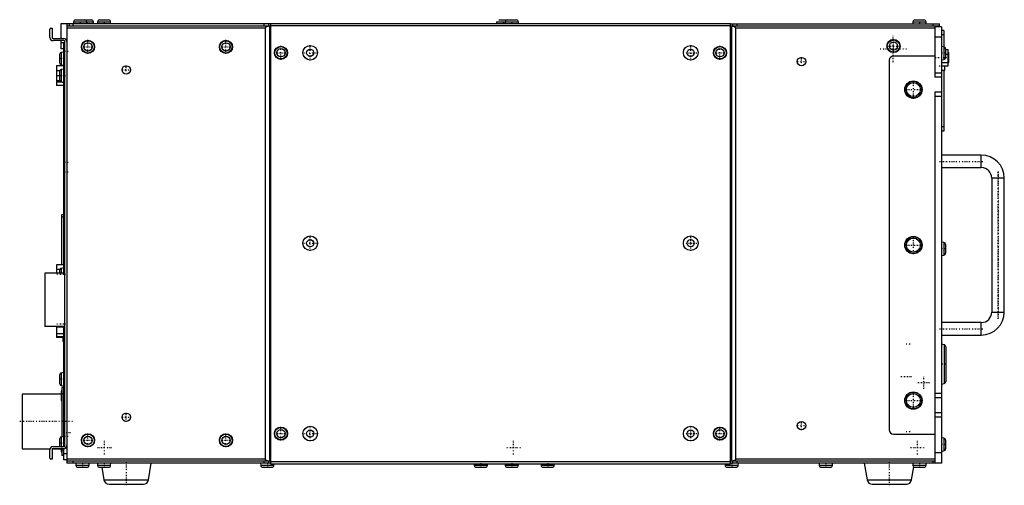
# Model space of a CAD drawing. Extents: x -231 to 240, y -10 to 212.
import ezdxf

# ---------------------------------------------------------------- set-up
doc = ezdxf.new("R2010")
doc.units = 0
doc.linetypes.add('CENTER', pattern=[1.5, 0.45, -0.5, 0.05, -0.5])
doc.layers.add('AM_0', color=7, linetype='CONTINUOUS')
doc.layers.add('AM_7', color=7, linetype='CENTER')

msp = doc.modelspace()

# ---------------------------------------------------------------- linework, layer by layer
at = {"layer": 'AM_0', "color": 7, "linetype": 'CONTINUOUS'}
for p, q in [((-216.8, 203.5), (-216.8, 207.5)), ((-216.3, 208), (-215.8, 208)), ((-215.8, 208), (-215.8, 203.5)), ((-111.3, 210), (-211.6, 210)), ((-211.6, 210), (-211.6, 203)), ((-208.7, 210), (-208.7, 0)), ((-208.7, 209), (-111.3, 209)), ((-113.71, 208), (-208.7, 208)), ((-207.65, 210), (-207.65, 209)), ((-205.7, 209), (-205.7, 210)), ((-205.45, 210.95), (-205.5, 210)), ((-205.45, 210.95), (-195.95, 210.95)), ((-204.45, 211.9), (-196.95, 211.9)), ((-199.1, 210), (-199.15, 210.95)), ((-195.9, 210), (-195.95, 210.95)), ((-194.05, 210.95), (-194.1, 210)), ((-194.05, 210.95), (-187.75, 210.95)), ((-193.05, 211.9), (-188.75, 211.9)), ((-187.7, 210), (-187.75, 210.95)), ((-114.3, 209), (-114.3, 210)), ((-113.71, 2), (-113.71, 208)), ((-112.3, 210), (-112.3, 209)), ((-111.8, 209), (-111.8, 1)), ((-111.3, 210.2), (108.7, 210.2)), ((-111.3, 210.2), (-111.3, -0.2)), ((-111.3, 209.2), (108.7, 209.2)), ((-3.15, 210.95), (-3.19, 210.2)), ((-3.15, 210.95), (7.25, 210.95)), ((-2.15, 211.9), (6.25, 211.9)), ((0.95, 210.95), (0.91, 210.2)), ((7.29, 210.2), (7.25, 210.95)), ((108.7, -0.2), (108.7, 210.2)), ((108.7, 210), (208.7, 210)), ((108.7, 209), (208.7, 209)), ((109.2, 209), (109.2, 1)), ((109.7, 210), (109.7, 209)), ((206.5, 208), (111.11, 208)), ((111.11, 208), (111.11, 2)), ((111.7, 210), (111.7, 209)), ((195.95, 210.95), (195.9, 210)), ((195.95, 210.95), (202.25, 210.95)), ((196.95, 211.9), (201.25, 211.9)), ((202.3, 210), (202.25, 210.95)), ((205.7, 209), (205.7, 210)), ((206.5, 208.6), (206.5, 184.5)), ((209.7, 208.6), (206.5, 208.6)), ((208.7, 208.6), (208.7, 210)), ((209.7, 208.6), (209.7, 184.5)), ((-215.3, 203), (-210.2, 203)), ((209.7, 203.6), (206.5, 203.6)), ((210.7, 206.8), (209.7, 206.8)), ((210.7, 204.8), (209.7, 204.8)), ((210.7, 206.8), (210.7, 199.02)), ((-210.2, 202), (-215.3, 202)), ((-211.6, 202), (-211.6, 198)), ((-209.7, 201), (-211.6, 201)), ((-210.3, 198), (-211.6, 198)), ((-210.3, 201), (-210.3, 90.8)), ((-209.7, 8.5), (-209.7, 201.5)), ((210.77, 199.01), (209.7, 199.2)), ((210.77, 199.01), (210.77, 192.99)), ((211.6, 198.03), (211.6, 193.97)), ((-212.2, 195.38), (-212.2, 191.42)), ((-210.3, 196.55), (-211.37, 196.36)), ((-211.37, 196.36), (-211.37, 190.44)), ((206.5, 194.6), (186.7, 194.6)), ((211.6, 197.8), (212.9, 197.8)), ((211.6, 195.45), (212.9, 195.45)), ((212.9, 189.9), (212.9, 197.8)), ((212.9, 196.3), (213.2, 196.3)), ((212.9, 193.9), (213.2, 193.9)), ((213.2, 191.5), (213.2, 196.3)), ((-210.3, 189.9), (-213.7, 189.9)), ((-213.7, 189.9), (-213.7, 180.5)), ((-211.37, 190.44), (-210.3, 190.25)), ((184.7, 192.6), (184.7, 16)), ((209.7, 192.8), (210.77, 192.99)), ((209.7, 191.55), (212.9, 191.55)), ((209.7, 189.9), (212.9, 189.9)), ((211.2, 187.9), (211.2, 189.9)), ((212.9, 191.5), (213.2, 191.5)), ((-212.11, 187.6), (-213.7, 187.6)), ((-212.2, 185.2), (-213.7, 185.2)), ((-212.2, 187.18), (-212.2, 183.22)), ((-210.3, 188.35), (-211.37, 188.16)), ((-211.37, 188.16), (-211.37, 182.24)), ((209.7, 186.5), (206.5, 186.5)), ((209.7, 184.5), (206.5, 184.5)), ((209.7, 187.9), (211.2, 187.9)), ((209.7, 184.5), (209.7, 147.3)), ((210.7, 187.9), (210.7, 158.8)), ((-212.11, 182.8), (-213.7, 182.8)), ((-210.79, 182.14), (-213.7, 182.14)), ((-210.3, 180.5), (-213.7, 180.5)), ((-211.37, 182.24), (-210.3, 182.05)), ((206.5, 177.3), (206.5, 0)), ((209.7, 177.3), (206.5, 177.3)), ((209.7, 175.3), (206.5, 175.3)), ((209.7, 177.3), (209.7, 0)), ((210.7, 160.8), (209.7, 160.8)), ((210.7, 158.8), (209.7, 158.8)), ((228.7, 147.3), (209.7, 147.3)), ((228.7, 141.3), (228.7, 147.3)), ((209.7, 141.3), (228.7, 141.3)), ((209.7, 141.3), (209.7, 67.3)), ((233.7, 136.3), (233.7, 72.3)), ((239.7, 136.3), (233.7, 136.3)), ((239.7, 72.3), (239.7, 136.3)), ((-211.3, 118.7), (-211.3, 94.9)), ((-210.3, 118.7), (-211.3, 118.7)), ((-210.3, 117.7), (-211.3, 117.7)), ((210.77, 105.51), (209.7, 105.7)), ((210.77, 105.51), (210.77, 99.49)), ((211.6, 104.53), (211.6, 100.47)), ((209.7, 99.3), (210.77, 99.49)), ((-213.7, 94.9), (-213.7, 90.8)), ((-210.3, 94.9), (-213.7, 94.9)), ((-219.3, 90.8), (-219.3, 65.4)), ((-209.7, 90.8), (-219.3, 90.8)), ((-212.11, 92.6), (-213.7, 92.6)), ((-212.2, 92.18), (-212.2, 90.8)), ((-210.3, 93.35), (-211.37, 93.16)), ((-211.37, 93.16), (-211.37, 90.8)), ((233.7, 72.3), (239.7, 72.3)), ((228.7, 67.3), (209.7, 67.3)), ((228.7, 61.3), (228.7, 67.3)), ((-209.7, 65.4), (-219.3, 65.4)), ((-213.7, 65.4), (-213.7, 60.1)), ((-210.3, 65.01), (-213.7, 65.01)), ((-210.3, 61.81), (-213.7, 61.81)), ((-210.3, 65.4), (-210.3, 8)), ((209.7, 61.3), (228.7, 61.3)), ((209.7, 61.3), (209.7, 5)), ((-210.3, 60.5), (-213.7, 60.5)), ((-210.3, 60.1), (-213.7, 60.1)), ((-210.7, 60.1), (-210.7, 58.2)), ((-210.3, 58.2), (-210.7, 58.2)), ((210.87, 56.69), (209.7, 56.9)), ((210.87, 56.69), (210.87, 38.11)), ((211.7, 55.71), (211.7, 39.09)), ((-210.3, 43.35), (-211.37, 43.16)), ((-211.37, 43.16), (-211.37, 37.24)), ((-212.2, 42.18), (-212.2, 38.22)), ((209.7, 37.9), (210.87, 38.11)), ((-211.44, 33.1), (-230.11, 33.1)), ((-230.11, 33.1), (-230.11, 6.9)), ((-211.44, 34.28), (-211.44, 30.32)), ((-211.37, 37.24), (-210.3, 37.05)), ((-210.3, 36.2), (-211.06, 36.2)), ((-211.06, 36.2), (-211.06, 12.62)), ((-210.3, 33.2), (-211.06, 33.2)), ((209.7, 33.3), (206.5, 33.3)), ((209.7, 31.3), (206.5, 31.3)), ((209.7, 24.1), (206.5, 24.1)), ((209.7, 22.1), (206.5, 22.1)), ((-212.2, 11.58), (-212.2, 8)), ((-210.3, 12.75), (-211.37, 12.56)), ((-211.37, 12.56), (-211.37, 8)), ((186.7, 14), (206.5, 14)), ((210.77, 12.01), (209.7, 12.2)), ((210.77, 12.01), (210.77, 5.99)), ((211.6, 11.03), (211.6, 6.97)), ((-230.11, 6.9), (-216.75, 6.9)), ((-216.8, 2.5), (-216.8, 6.5)), ((-215.8, 6.5), (-215.8, 2)), ((-215.6, 6.9), (-211.89, 6.9)), ((-215.3, 8), (-210.2, 8)), ((-210.2, 7), (-215.3, 7)), ((-211.44, 6.65), (-211.44, 5.72)), ((-211.37, 7), (-211.37, 6.64)), ((-211.37, 6.64), (-210.3, 6.45)), ((-211.06, 6.58), (-211.06, 3.7)), ((-210.3, 7), (-210.3, 1.6)), ((209.7, 5), (206.5, 5)), ((209.7, 5.8), (210.77, 5.99)), ((-215.8, 2), (-216.3, 2)), ((-210.3, 3.7), (-211.06, 3.7)), ((-208.7, 4.6), (-210.3, 4.6)), ((-208.7, 1.6), (-210.3, 1.6)), ((-113.71, 2), (-208.7, 2)), ((-111.3, 1), (-208.7, 1)), ((-111.3, 0), (-208.7, 0)), ((-205.7, 0), (-205.7, 1)), ((-204.4, 0), (-204.35, -0.95)), ((-198.05, -0.95), (-198, 0)), ((-194.1, 0), (-194.05, -0.95)), ((-187.75, -0.95), (-187.7, 0)), ((-169.65, -7.92), (-168.3, 0)), ((-116, 0), (-115.95, -0.95)), ((-114.3, 0), (-114.3, 1)), ((-112.3, 1), (-112.3, 0)), ((-111.3, 0.8), (108.7, 0.8)), ((206.5, 1), (108.7, 1)), ((206.5, 0), (108.7, 0)), ((109.7, 1), (109.7, 0)), ((206.5, 2), (111.11, 2)), ((111.7, 1), (111.7, 0)), ((112.45, -0.95), (112.5, 0)), ((151.1, 0), (151.15, -0.95)), ((157.45, -0.95), (157.5, 0)), ((172.7, 0), (174.05, -7.92)), ((195.9, 0), (195.95, -0.95)), ((202.25, -0.95), (202.3, 0)), ((205.7, 0), (205.7, 1)), ((209.7, 0), (206.5, 0)), ((209.7, 2), (209.7, 0)), ((-204.35, -0.95), (-198.05, -0.95)), ((-203.35, -1.9), (-199.05, -1.9)), ((-194.05, -0.95), (-187.75, -0.95)), ((-193.05, -1.9), (-188.75, -1.9)), ((-191.98, -1.9), (-190.95, -7.92)), ((-115.95, -0.95), (-109.65, -0.95)), ((-114.95, -1.9), (-110.65, -1.9)), ((-111.3, -0.2), (108.7, -0.2)), ((-109.65, -0.95), (-109.61, -0.2)), ((-13.89, -0.2), (-13.85, -0.95)), ((-13.85, -0.95), (-7.55, -0.95)), ((-12.85, -1.9), (-8.55, -1.9)), ((-7.55, -0.95), (-7.51, -0.2)), ((0.91, -0.2), (0.95, -0.95)), ((0.95, -0.95), (7.25, -0.95)), ((1.95, -1.9), (6.25, -1.9)), ((7.25, -0.95), (7.29, -0.2)), ((18.11, -0.2), (18.15, -0.95)), ((18.15, -0.95), (24.45, -0.95)), ((19.15, -1.9), (23.45, -1.9)), ((24.45, -0.95), (24.49, -0.2)), ((106.11, -0.2), (106.15, -0.95)), ((106.15, -0.95), (112.45, -0.95)), ((107.15, -1.9), (111.45, -1.9)), ((151.15, -0.95), (157.45, -0.95)), ((152.15, -1.9), (156.45, -1.9)), ((195.35, -7.92), (196.4, -1.74)), ((195.95, -0.95), (202.25, -0.95)), ((196.95, -1.9), (201.25, -1.9)), ((-190.95, -7.92), (-169.65, -7.92)), ((174.05, -7.92), (195.35, -7.92)), ((-188.49, -10), (-172.11, -10)), ((176.51, -10), (192.89, -10))]:
    msp.add_line(p, q, dxfattribs=at)
for points in [[(-113.71, 208, 0), (-113.71, 208.01, 0), (-113.71, 208.02, 0), (-113.71, 208.04, 0), (-113.71, 208.04, 0), (-113.71, 208.05, 0), (-113.71, 208.07, 0), (-113.7, 208.08, 0), (-113.7, 208.09, 0), (-113.7, 208.11, 0), (-113.7, 208.12, 0), (-113.7, 208.13, 0), (-113.69, 208.14, 0), (-113.69, 208.15, 0), (-113.69, 208.17, 0), (-113.68, 208.18, 0), (-113.68, 208.2, 0), (-113.67, 208.21, 0), (-113.67, 208.22, 0), (-113.67, 208.22, 0), (-113.66, 208.24, 0), (-113.65, 208.25, 0), (-113.65, 208.26, 0), (-113.65, 208.27, 0), (-113.64, 208.28, 0), (-113.63, 208.29, 0), (-113.63, 208.3, 0), (-113.63, 208.31, 0), (-113.62, 208.32, 0), (-113.61, 208.34, 0), (-113.6, 208.35, 0), (-113.59, 208.36, 0), (-113.58, 208.38, 0), (-113.58, 208.38, 0), (-113.57, 208.39, 0), (-113.56, 208.4, 0), (-113.55, 208.42, 0), (-113.54, 208.43, 0), (-113.53, 208.44, 0), (-113.52, 208.46, 0), (-113.51, 208.46, 0), (-113.51, 208.47, 0), (-113.5, 208.48, 0), (-113.48, 208.49, 0), (-113.47, 208.51, 0), (-113.46, 208.52, 0), (-113.44, 208.53, 0), (-113.44, 208.54, 0), (-113.43, 208.54, 0), (-113.42, 208.56, 0), (-113.4, 208.57, 0), (-113.39, 208.58, 0), (-113.37, 208.59, 0), (-113.36, 208.6, 0), (-113.35, 208.61, 0), (-113.34, 208.61, 0), (-113.33, 208.63, 0), (-113.31, 208.64, 0), (-113.3, 208.65, 0), (-113.28, 208.66, 0), (-113.26, 208.67, 0), (-113.25, 208.68, 0), (-113.25, 208.68, 0), (-113.23, 208.69, 0), (-113.21, 208.7, 0), (-113.2, 208.71, 0), (-113.15, 208.74, 0), (-113.03, 208.79, 0), (-112.91, 208.84, 0), (-112.78, 208.89, 0), (-112.64, 208.92, 0), (-112.5, 208.95, 0), (-112.42, 208.97, 0), (-112.35, 208.98, 0), (-112.2, 208.99, 0), (-112.05, 209, 0), (-111.97, 209, 0)], [(109.37, 209, 0), (109.45, 209, 0), (109.6, 208.99, 0), (109.75, 208.98, 0), (109.82, 208.97, 0), (109.9, 208.95, 0), (110.04, 208.92, 0), (110.18, 208.89, 0), (110.31, 208.84, 0), (110.43, 208.79, 0), (110.55, 208.74, 0), (110.6, 208.71, 0), (110.61, 208.7, 0), (110.63, 208.69, 0), (110.65, 208.68, 0), (110.65, 208.68, 0), (110.66, 208.67, 0), (110.68, 208.66, 0), (110.7, 208.65, 0), (110.71, 208.64, 0), (110.73, 208.63, 0), (110.74, 208.61, 0), (110.75, 208.61, 0), (110.76, 208.6, 0), (110.77, 208.59, 0), (110.79, 208.58, 0), (110.8, 208.57, 0), (110.82, 208.56, 0), (110.83, 208.54, 0), (110.84, 208.54, 0), (110.84, 208.53, 0), (110.86, 208.52, 0), (110.87, 208.51, 0), (110.88, 208.49, 0), (110.9, 208.48, 0), (110.91, 208.47, 0), (110.91, 208.46, 0), (110.92, 208.46, 0), (110.93, 208.44, 0), (110.94, 208.43, 0), (110.95, 208.42, 0), (110.96, 208.4, 0), (110.97, 208.39, 0), (110.98, 208.38, 0), (110.98, 208.38, 0), (110.99, 208.36, 0), (111, 208.35, 0), (111.01, 208.34, 0), (111.02, 208.32, 0), (111.03, 208.31, 0), (111.03, 208.3, 0), (111.03, 208.29, 0), (111.04, 208.28, 0), (111.05, 208.27, 0), (111.05, 208.26, 0), (111.05, 208.25, 0), (111.06, 208.24, 0), (111.07, 208.22, 0), (111.07, 208.22, 0), (111.07, 208.21, 0), (111.08, 208.2, 0), (111.08, 208.18, 0), (111.09, 208.17, 0), (111.09, 208.15, 0), (111.09, 208.14, 0), (111.1, 208.13, 0), (111.1, 208.12, 0), (111.1, 208.11, 0), (111.1, 208.09, 0), (111.1, 208.08, 0), (111.11, 208.07, 0), (111.11, 208.05, 0), (111.11, 208.04, 0), (111.11, 208.04, 0), (111.11, 208.02, 0), (111.11, 208.01, 0), (111.11, 208, 0)], [(-111.97, 1, 0), (-112.05, 1, 0), (-112.2, 1.01, 0), (-112.35, 1.02, 0), (-112.42, 1.03, 0), (-112.5, 1.05, 0), (-112.64, 1.08, 0), (-112.78, 1.11, 0), (-112.91, 1.16, 0), (-113.03, 1.21, 0), (-113.15, 1.26, 0), (-113.2, 1.29, 0), (-113.21, 1.3, 0), (-113.23, 1.31, 0), (-113.25, 1.32, 0), (-113.25, 1.32, 0), (-113.26, 1.33, 0), (-113.28, 1.34, 0), (-113.3, 1.35, 0), (-113.31, 1.36, 0), (-113.33, 1.37, 0), (-113.34, 1.39, 0), (-113.35, 1.39, 0), (-113.36, 1.4, 0), (-113.37, 1.41, 0), (-113.39, 1.42, 0), (-113.4, 1.43, 0), (-113.42, 1.44, 0), (-113.43, 1.46, 0), (-113.44, 1.46, 0), (-113.44, 1.47, 0), (-113.46, 1.48, 0), (-113.47, 1.49, 0), (-113.48, 1.51, 0), (-113.5, 1.52, 0), (-113.51, 1.53, 0), (-113.51, 1.54, 0), (-113.52, 1.54, 0), (-113.53, 1.56, 0), (-113.54, 1.57, 0), (-113.55, 1.58, 0), (-113.56, 1.6, 0), (-113.57, 1.61, 0), (-113.58, 1.62, 0), (-113.58, 1.62, 0), (-113.59, 1.64, 0), (-113.6, 1.65, 0), (-113.61, 1.66, 0), (-113.62, 1.68, 0), (-113.63, 1.69, 0), (-113.63, 1.7, 0), (-113.63, 1.71, 0), (-113.64, 1.72, 0), (-113.65, 1.73, 0), (-113.65, 1.74, 0), (-113.65, 1.75, 0), (-113.66, 1.76, 0), (-113.67, 1.78, 0), (-113.67, 1.78, 0), (-113.67, 1.79, 0), (-113.68, 1.8, 0), (-113.68, 1.82, 0), (-113.69, 1.83, 0), (-113.69, 1.85, 0), (-113.69, 1.86, 0), (-113.7, 1.87, 0), (-113.7, 1.88, 0), (-113.7, 1.89, 0), (-113.7, 1.91, 0), (-113.7, 1.92, 0), (-113.71, 1.93, 0), (-113.71, 1.95, 0), (-113.71, 1.96, 0), (-113.71, 1.96, 0), (-113.71, 1.98, 0), (-113.71, 1.99, 0), (-113.71, 2, 0)], [(111.11, 2, 0), (111.11, 1.99, 0), (111.11, 1.98, 0), (111.11, 1.96, 0), (111.11, 1.96, 0), (111.11, 1.95, 0), (111.11, 1.93, 0), (111.1, 1.92, 0), (111.1, 1.91, 0), (111.1, 1.89, 0), (111.1, 1.88, 0), (111.1, 1.87, 0), (111.09, 1.86, 0), (111.09, 1.85, 0), (111.09, 1.83, 0), (111.08, 1.82, 0), (111.08, 1.8, 0), (111.07, 1.79, 0), (111.07, 1.78, 0), (111.07, 1.78, 0), (111.06, 1.76, 0), (111.05, 1.75, 0), (111.05, 1.74, 0), (111.05, 1.73, 0), (111.04, 1.72, 0), (111.03, 1.71, 0), (111.03, 1.7, 0), (111.03, 1.69, 0), (111.02, 1.68, 0), (111.01, 1.66, 0), (111, 1.65, 0), (110.99, 1.64, 0), (110.98, 1.62, 0), (110.98, 1.62, 0), (110.97, 1.61, 0), (110.96, 1.6, 0), (110.95, 1.58, 0), (110.94, 1.57, 0), (110.93, 1.56, 0), (110.92, 1.54, 0), (110.91, 1.54, 0), (110.91, 1.53, 0), (110.9, 1.52, 0), (110.88, 1.51, 0), (110.87, 1.49, 0), (110.86, 1.48, 0), (110.84, 1.47, 0), (110.84, 1.46, 0), (110.83, 1.46, 0), (110.82, 1.44, 0), (110.8, 1.43, 0), (110.79, 1.42, 0), (110.77, 1.41, 0), (110.76, 1.4, 0), (110.75, 1.39, 0), (110.74, 1.39, 0), (110.73, 1.37, 0), (110.71, 1.36, 0), (110.7, 1.35, 0), (110.68, 1.34, 0), (110.66, 1.33, 0), (110.65, 1.32, 0), (110.65, 1.32, 0), (110.63, 1.31, 0), (110.61, 1.3, 0), (110.6, 1.29, 0), (110.55, 1.26, 0), (110.43, 1.21, 0), (110.31, 1.16, 0), (110.18, 1.11, 0), (110.04, 1.08, 0), (109.9, 1.05, 0), (109.82, 1.03, 0), (109.75, 1.02, 0), (109.6, 1.01, 0), (109.45, 1, 0), (109.37, 1, 0)]]:
    msp.add_polyline3d(points, dxfattribs=at)
for centre, radius in [((186.7, 199.4), 3.15), ((-198.6, 199), 3.15), ((-198.6, 199), 2.96), ((-198.6, 199), 1.98), ((-132.6, 199), 3.15), ((-132.6, 199), 2.96), ((-132.6, 199), 1.98), ((-106.3, 196.2), 3.15), ((-106.3, 196.2), 2.96), ((-106.3, 196.2), 1.98), ((-92.3, 196.2), 3.5), ((-92.3, 196.2), 1.7), ((89.7, 196.2), 3.5), ((89.7, 196.2), 1.7), ((103.7, 196.2), 3.15), ((103.7, 196.2), 2.96), ((103.7, 196.2), 1.98), ((186.7, 199.4), 2.96), ((186.7, 199.4), 1.98), ((142.7, 192), 2), ((-180.3, 188), 2), ((196.2, 178.6), 4.15), ((196.2, 178.6), 3.98), ((196.2, 178.6), 3.34), ((-92.3, 105.2), 3.5), ((89.7, 105.2), 3.5), ((196.2, 104.3), 4.15), ((-92.3, 105.2), 1.7), ((89.7, 105.2), 1.7), ((196.2, 104.3), 3.98), ((196.2, 104.3), 3.34), ((196.2, 30), 4.15), ((196.2, 30), 3.98), ((196.2, 30), 3.34), ((-180.3, 22), 2), ((142.7, 18), 2), ((-198.6, 11), 3.15), ((-132.6, 11), 3.15), ((-106.3, 14.2), 3.15), ((-106.3, 14.2), 2.96), ((-106.3, 14.2), 1.98), ((-92.3, 14.2), 3.5), ((-92.3, 14.2), 1.7), ((89.7, 14.2), 3.5), ((89.7, 14.2), 1.7), ((103.7, 14.2), 3.15), ((103.7, 14.2), 2.96), ((103.7, 14.2), 1.98), ((-198.6, 11), 2.96), ((-198.6, 11), 1.98), ((-132.6, 11), 2.96), ((-132.6, 11), 1.98)]:
    msp.add_circle(centre, radius, dxfattribs=at)
for centre, radius, start, end in [((-216.3, 207.5), 0.5, 90, 180), ((-204.45, 210.9), 1, 90, 176.9872), ((-200.15, 210.9), 1, 3.0128, 90), ((-196.95, 210.9), 1, 3.0128, 90), ((-193.05, 210.9), 1, 90, 176.9872), ((-188.75, 210.9), 1, 3.0128, 90), ((1.95, 210.9), 1, 90, 176.9872), ((6.25, 210.9), 1, 3.0128, 90), ((196.95, 210.9), 1, 90, 176.9872), ((201.25, 210.9), 1, 3.0128, 90), ((-215.3, 203.5), 1.5, 180, 270), ((-215.3, 203.5), 0.5, 180, 270), ((-210.2, 201.5), 1.5, 0, 90), ((-210.2, 201.5), 0.5, 0, 90), ((210.6, 198.03), 1, 0, 80), ((-211.2, 195.38), 1, 100, 180), ((186.7, 192.6), 2, 90, 180), ((210.6, 193.97), 1, 280, 0), ((-211.2, 191.42), 1, 180, 260), ((-211.2, 187.18), 1, 100, 180), ((-211.2, 183.22), 1, 180, 260), ((228.7, 136.3), 11, 0, 90), ((228.7, 136.3), 5, 0, 90), ((210.6, 104.53), 1, 0, 80), ((210.6, 100.47), 1, 280, 0), ((-211.2, 92.18), 1, 100, 180), ((228.7, 72.3), 5, 270, 0), ((228.7, 72.3), 11, 270, 0), ((210.7, 55.71), 1, 0, 80), ((-211.2, 42.18), 1, 100, 180), ((-211.2, 38.22), 1, 180, 260), ((210.7, 39.09), 1, 280, 0), ((-210.44, 34.28), 1, 128.3161, 180), ((-210.44, 30.32), 1, 180, 231.6839), ((186.7, 16), 2, 180, 270), ((-211.2, 11.58), 1, 100, 180), ((210.6, 11.03), 1, 0, 80), ((-215.3, 6.5), 1.5, 90, 180), ((-215.3, 6.5), 0.5, 90, 180), ((-211.2, 7.62), 1, 218.6177, 260), ((-210.44, 5.72), 1, 180, 231.6839), ((-210.2, 8.5), 0.5, 270, 0), ((-210.2, 8.5), 1.5, 270, 0), ((210.6, 6.97), 1, 280, 0), ((-216.3, 2.5), 0.5, 180, 270), ((-203.35, -0.9), 1, 183.0128, 270), ((-199.05, -0.9), 1, 270, 356.9872), ((-193.05, -0.9), 1, 183.0128, 270), ((-188.75, -0.9), 1, 270, 356.9872), ((-114.95, -0.9), 1, 183.0128, 270), ((-110.65, -0.9), 1, 270, 356.9872), ((-12.85, -0.9), 1, 183.0128, 270), ((-8.55, -0.9), 1, 270, 356.9872), ((1.95, -0.9), 1, 183.0128, 270), ((6.25, -0.9), 1, 270, 356.9872), ((19.15, -0.9), 1, 183.0128, 270), ((23.45, -0.9), 1, 270, 356.9872), ((107.15, -0.9), 1, 183.0128, 270), ((111.45, -0.9), 1, 270, 356.9872), ((152.15, -0.9), 1, 183.0128, 270), ((156.45, -0.9), 1, 270, 356.9872), ((196.95, -0.9), 1, 183.0128, 270), ((201.25, -0.9), 1, 270, 356.9872), ((-188.49, -7.5), 2.5, 189.648, 270), ((-172.11, -7.5), 2.5, 270, 350.352), ((176.51, -7.5), 2.5, 189.648, 270), ((192.89, -7.5), 2.5, 270, 350.352)]:
    msp.add_arc(centre, radius, start, end, dxfattribs=at)
at = {"layer": 'AM_7', "color": 4, "linetype": 'CENTER'}
for p, q in [((-202.3, 212), (-202.3, 209.91)), ((-199.1, 212), (-199.1, 209.91)), ((-190.9, 212), (-190.9, 209.91)), ((0, 212), (0, 209.91)), ((4.1, 212), (4.1, 209.91)), ((199.1, 212), (199.1, 209.91)), ((186.55, 191.7), (186.55, 204.3)), ((186.7, 196.09), (186.7, 202.71)), ((-201.91, 199), (-195.29, 199)), ((-198.6, 195.69), (-198.6, 202.31)), ((-135.91, 199), (-129.29, 199)), ((-132.6, 195.69), (-132.6, 202.31)), ((-106.3, 192.89), (-106.3, 199.51)), ((-92.3, 192.53), (-92.3, 199.88)), ((89.7, 192.53), (89.7, 199.88)), ((103.7, 192.89), (103.7, 199.51)), ((180.25, 198), (192.85, 198)), ((183.39, 199.4), (190.01, 199.4)), ((-210.21, 193.4), (-212.29, 193.4)), ((-209.78, 197), (-208.12, 197)), ((-109.61, 196.2), (-102.99, 196.2)), ((-95.97, 196.2), (-88.62, 196.2)), ((86.03, 196.2), (93.38, 196.2)), ((100.39, 196.2), (107.01, 196.2)), ((142.7, 189.9), (142.7, 194.1)), ((206.48, 193.9), (213.52, 193.9)), ((211.69, 196), (209.6, 196)), ((-180.3, 185.9), (-180.3, 190.1)), ((140.6, 192), (144.8, 192)), ((208.57, 189.9), (211.32, 189.9)), ((-208.45, 185.2), (-213.95, 185.2)), ((-182.4, 188), (-178.2, 188)), ((196.2, 174.24), (196.2, 182.96)), ((191.84, 178.6), (200.56, 178.6)), ((-209.78, 143.9), (-208.12, 143.9)), ((208.75, 144.3), (229.65, 144.3)), ((208.75, 144.3), (229.65, 144.3)), ((-209.78, 139.3), (-208.12, 139.3)), ((236.7, 139.5), (236.7, 69.1)), ((236.7, 69.1), (236.7, 139.5)), ((-92.3, 101.53), (-92.3, 108.88)), ((89.7, 101.53), (89.7, 108.88)), ((196.2, 99.94), (196.2, 108.66)), ((-95.97, 105.2), (-88.62, 105.2)), ((86.03, 105.2), (93.38, 105.2)), ((191.84, 104.3), (200.56, 104.3)), ((211.69, 102.5), (209.6, 102.5)), ((-208.45, 90.2), (-213.95, 90.2)), ((-208.45, 66.5), (-213.95, 66.5)), ((208.75, 64.3), (229.65, 64.3)), ((208.75, 64.3), (229.65, 64.3)), ((194.69, 57), (192.6, 57)), ((211.8, 47.4), (209.6, 47.4)), ((-210.21, 40.2), (-212.29, 40.2)), ((190.17, 41.5), (195.23, 41.5)), ((198.34, 38.57), (204.22, 38.57)), ((201.28, 35.63), (201.28, 41.51)), ((196.2, 25.64), (196.2, 34.36)), ((-209.44, 32.3), (-211.53, 32.3)), ((191.84, 30), (200.56, 30)), ((-180.3, 19.9), (-180.3, 24.1)), ((-205.95, 20), (-231.26, 20)), ((-182.4, 22), (-178.2, 22)), ((142.7, 15.9), (142.7, 20.1)), ((-207, 14.55), (-209.09, 14.55)), ((-198.6, 7.69), (-198.6, 14.31)), ((-132.6, 7.69), (-132.6, 14.31)), ((-109.61, 14.2), (-102.99, 14.2)), ((-106.3, 10.89), (-106.3, 17.51)), ((-95.97, 14.2), (-88.62, 14.2)), ((-92.3, 10.53), (-92.3, 17.88)), ((86.03, 14.2), (93.38, 14.2)), ((89.7, 10.53), (89.7, 17.88)), ((100.39, 14.2), (107.01, 14.2)), ((103.7, 10.89), (103.7, 17.51)), ((140.6, 18), (144.8, 18)), ((194.69, 15), (192.6, 15)), ((-210.21, 9.6), (-212.29, 9.6)), ((-209.78, 13), (-208.12, 13)), ((-201.91, 11), (-195.29, 11)), ((-190.7, 4.19), (-190.7, 10.81)), ((-135.91, 11), (-129.29, 11)), ((5, 4.19), (5, 10.81)), ((198.1, 4.19), (198.1, 10.81)), ((-209.44, 7.7), (-211.53, 7.7)), ((-194.01, 7.5), (-187.39, 7.5)), ((1.69, 7.5), (8.31, 7.5)), ((194.79, 7.5), (201.41, 7.5)), ((211.69, 9), (209.6, 9)), ((-201.2, 0.1), (-201.2, -2)), ((-190.9, 0.1), (-190.9, -2)), ((-180.3, 0.5), (-180.3, -10.5)), ((-112.8, 0.1), (-112.8, -2)), ((-10.7, 0.1), (-10.7, -2)), ((4.1, 0.1), (4.1, -2)), ((21.3, 0.1), (21.3, -2)), ((109.3, 0.1), (109.3, -2)), ((154.3, 0.1), (154.3, -2)), ((184.7, 0.5), (184.7, -10.5)), ((199.1, 0.1), (199.1, -2))]:
    msp.add_line(p, q, dxfattribs=at)

doc.saveas('drawing.dxf')
